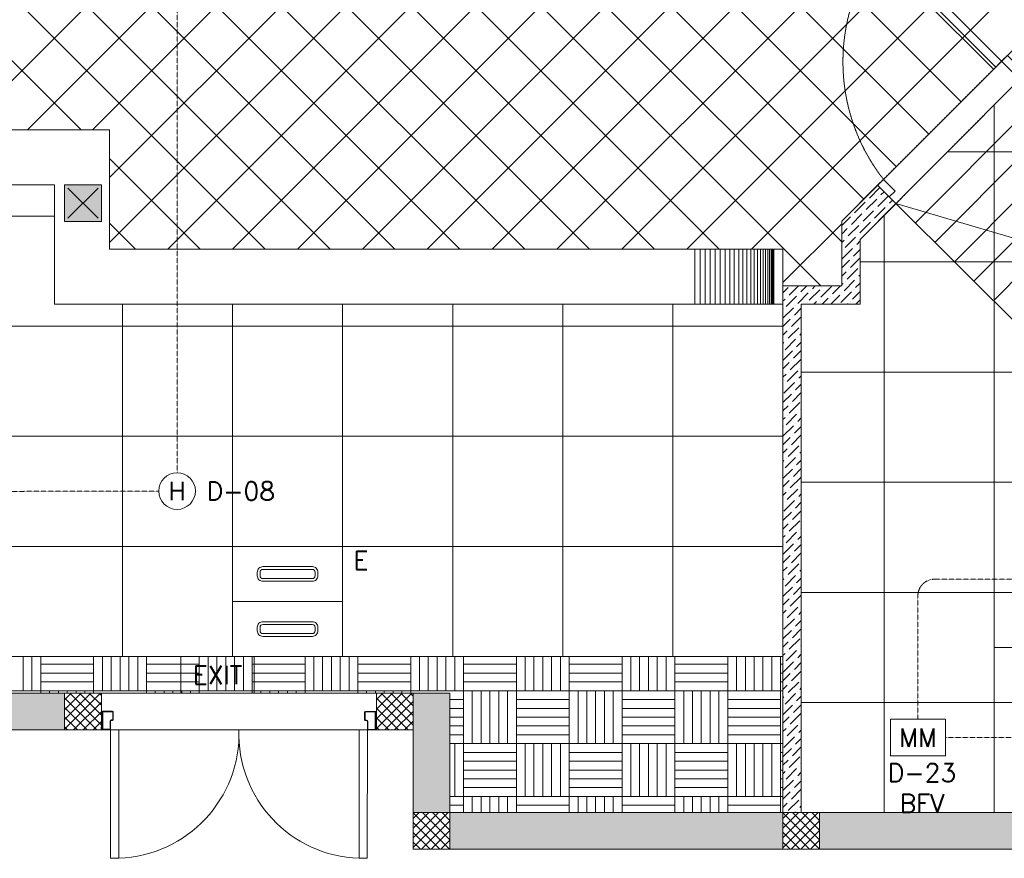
# Model space of a CAD drawing. Header units: millimetres. Extents: x -150 to 17700, y -24664 to 13830.
# Tile 3 of 58: x 5645 to 11011, y -49 to 4520. Entities that reach past the tile are written whole.
import ezdxf
from ezdxf.enums import TextEntityAlignment as Align

# ---------------------------------------------------------------- set-up
doc = ezdxf.new("R2010")
doc.units = ezdxf.units.MM
doc.header["$MEASUREMENT"] = 0
for name, pattern in [('HIDDENX2', [19.05, 12.7, -6.35]), ('RCP XREF$0$( Hidden )', [0.375, 0.25, -0.125]), ('RCP XREF$0$HIDDEN2', [0.1875, 0.125, -0.0625])]:
    doc.linetypes.add(name, pattern=pattern)
doc.layers.get('0').update_dxf_attribs({"lineweight": 5})
for name, color, linetype, lineweight, true_color in [('M-MEP-ELFA-CABLE', 1, 'HIDDENX2', 20, 0xff0000), ('M-MEP-ELFA-DETECTOR', 7, 'Continuous', 20, 0xa50000), ('M-MEP-ELFA-EQUIP', 6, 'Continuous', 20, 0xff00ff), ('M-MEP-ELLG-LIGHT', 5, 'Continuous', 15, 0x0000ff), ('RCP XREF$0$a- flr dim 02', 9, 'Continuous', 0, 0x808080), ('RCP XREF$0$A-100MM', 9, 'Continuous', 0, 0x808080), ('RCP XREF$0$A-CEILING-01', 9, 'Continuous', 0, 0x808080), ('RCP XREF$0$A-CEILING-02', 9, 'Continuous', 0, 0x808080), ('RCP XREF$0$A-CEILING-03', 9, 'Continuous', 0, 0x808080), ('RCP XREF$0$A-CEILING-04', 9, 'Continuous', 0, 0x808080), ('RCP XREF$0$A-DOOR', 9, 'Continuous', 0, 0x808080), ('RCP XREF$0$A-EQUIP', 9, 'Continuous', 0, 0x808080), ('RCP XREF$0$A-LINTEL', 9, 'RCP XREF$0$( Hidden )', 0, 0x808080), ('RCP XREF$0$A-RAMP', 9, 'Continuous', 0, 0x808080), ('RCP XREF$0$A-Wall & Column', 9, 'Continuous', 0, 0x808080), ('RCP XREF$0$door', 9, 'Continuous', 0, 0x808080), ('RCP XREF$0$EQ', 9, 'Continuous', 0, 0x808080), ('RCP XREF$0$ND_26_HATCH', 9, 'Continuous', 0, 0x808080), ('RCP XREF$0$XR-CP-DS$0$A-DOWN LIG', 9, 'Continuous', 0, 0x808080)]:
    doc.layers.add(name, color=color, linetype=linetype, lineweight=lineweight, true_color=true_color)
doc.layers.add('M-MEP-ELFA-TEXT', color=7, linetype='Continuous', lineweight=15)
doc.styles.get("Standard").update_dxf_attribs({"font": 'romans.shx'})

# ---------------------------------------------------------------- blocks, each defined once
blk = doc.blocks.new('HD-CM')
at = {"color": 0}
blk.add_circle((0, 0), 100, dxfattribs=at)
blk.add_attdef('H', text='', height=100, dxfattribs=at).set_placement((0, 0), align=Align.MIDDLE_CENTER)
blk = doc.blocks.new('MM')
at = {"color": 0}
blk.add_lwpolyline([(-150, 200), (150, 200), (150, 0), (-150, 0)], close=True, dxfattribs=at)
blk.add_attdef('MM', text='', height=100, dxfattribs=at).set_placement((0, 100), align=Align.MIDDLE_CENTER)
blk = doc.blocks.new('RCP XREF')
at = {"layer": 'RCP XREF$0$A-Wall & Column', "lineweight": 0, "true_color": 0x808080}
h = blk.add_hatch(color=8, dxfattribs=at)
h.dxf.hatch_style = 1
h.paths.add_polyline_path([(5890, 3420), (6090, 3420), (6090, 3620), (5890, 3620)])
at = {"layer": 'RCP XREF$0$ND_26_HATCH', "lineweight": 0, "true_color": 0x808080, "transparency": 33554687}
h = blk.add_hatch(color=8, dxfattribs=at)
h.dxf.hatch_style = 1
h.paths.add_polyline_path([(15200, 0), (15200, 1970), (15400, 1970), (15400, 2043.5), (15400, 2170), (15202, 2170), (15202, 2518), (15002, 2518), (15002, 200), (14369.9, 200), (14369.9, 199.7), (12979.6, 199.7), (12979.6, 198.7), (12313.4, 198.7), (7990, 200), (7990, 850), (7590, 850), (7590, 650), (7790, 650), (7790, 0)])
h.paths.add_polyline_path([(7790, 650), (7590, 650), (7590, 850), (7790, 850)], flags=17)
h.paths.add_polyline_path([(7990, 0), (7790, 0), (7790, 200), (7990, 200)], flags=17)
h.paths.add_polyline_path([(9805, 0), (10005, 0), (10005, 200), (9805, 200)], flags=17)
h.paths.add_polyline_path([(11820, 0), (12020, 0), (12020, 200), (11820, 200)], flags=17)
h.paths.add_polyline_path([(15000, 0), (15200, 0), (15200, 200), (15000, 200)], flags=17)
h.paths.add_polyline_path([(15200, 1970), (15400, 1970), (15400, 2170), (15200, 2170)], flags=17)
h = blk.add_hatch(color=8, dxfattribs=at)
h.dxf.hatch_style = 1
h.paths.add_polyline_path([(5890, 850), (5566.6, 850), (5566.6, 650), (5566.6, 650), (5890, 650)])
at = {"layer": 'RCP XREF$0$a- flr dim 02', "color": 8, "lineweight": 0, "true_color": 0x808080}
for p, q in [((10321.1, 3618.3), (10125.7, 3423)), ((10421, 3518.4), (10321.1, 3618.3)), ((10225.7, 3323), (10421, 3518.4)), ((10125.7, 3423), (10125.7, 3070)), ((10225.7, 3070), (10225.7, 3323)), ((10125.7, 3070), (9805, 3070)), ((9805, 3070), (9805, 200)), ((10225.7, 2970), (10225.7, 3070)), ((9905, 200), (9905, 2970)), ((9905, 2970), (10225.7, 2970)), ((9805, 200), (9905, 200))]:
    blk.add_line(p, q, dxfattribs=at)
at = {"layer": 'RCP XREF$0$A-100MM', "color": 8, "linetype": 'Continuous', "lineweight": 0, "true_color": 0x808080, "transparency": 33554687}
for p, q in [((10276, 3548.5), (10333.4, 3605.9)), ((10258.8, 3485.3), (10316.2, 3542.7)), ((10322, 3502.5), (10379.4, 3560)), ((10327.7, 3554.2), (10327.7, 3554.2)), ((10339.2, 3565.7), (10356.5, 3583)), ((10195.6, 3468), (10253, 3525.5)), ((10264.5, 3537), (10264.5, 3537)), ((10304.7, 3439.3), (10362.2, 3496.8)), ((10310.5, 3491), (10310.5, 3491)), ((10373.7, 3508.3), (10373.7, 3508.3)), ((10385.2, 3519.8), (10402.4, 3537)), ((10125.7, 3398.2), (10172.6, 3445.1)), ((10178.3, 3404.9), (10235.8, 3462.3)), ((10184.1, 3456.6), (10184.1, 3456.6)), ((10241.5, 3422.1), (10299, 3479.5)), ((10247.3, 3473.8), (10247.3, 3473.8)), ((10125.7, 3352.2), (10155.3, 3381.9)), ((10161.1, 3341.7), (10218.5, 3399.1)), ((10166.8, 3393.4), (10166.8, 3393.4)), ((10224.3, 3358.9), (10281.7, 3416.3)), ((10230, 3410.6), (10230, 3410.6)), ((10293.2, 3427.8), (10293.2, 3427.8)), ((10143.9, 3278.5), (10201.3, 3335.9)), ((10149.6, 3330.2), (10149.6, 3330.2)), ((10212.8, 3347.4), (10212.8, 3347.4)), ((10125.7, 3306.3), (10138.1, 3318.7)), ((10195.6, 3284.2), (10195.6, 3284.2)), ((10207, 3295.7), (10225.7, 3314.3)), ((10126.6, 3215.3), (10184.1, 3272.7)), ((10132.4, 3267), (10132.4, 3267)), ((10172.6, 3169.3), (10225.7, 3222.4)), ((10178.3, 3221), (10178.3, 3221)), ((10189.8, 3232.5), (10225.7, 3268.4)), ((10125.7, 3168.4), (10166.8, 3209.5)), ((10224.3, 3175), (10224.3, 3175)), ((10125.7, 3122.4), (10149.6, 3146.3)), ((10155.3, 3106.1), (10212.8, 3163.6)), ((10161.1, 3157.8), (10161.1, 3157.8)), ((10218.5, 3123.3), (10225.7, 3130.5)), ((9805, 3031.5), (9833.6, 3060.1)), ((9839.4, 3019.9), (9889.4, 3070)), ((9902.6, 3037.2), (9935.4, 3070)), ((9965.7, 3054.4), (9981.4, 3070)), ((10011.7, 3008.4), (10069.2, 3065.9)), ((10017.5, 3060.1), (10017.5, 3060.1)), ((10074.9, 3025.7), (10119.2, 3070)), ((10125.7, 3076.5), (10132.4, 3083.1)), ((10138.1, 3042.9), (10195.6, 3100.4)), ((10143.9, 3094.6), (10143.9, 3094.6)), ((10201.3, 3060.1), (10225.7, 3084.5)), ((10207, 3111.8), (10207, 3111.8)), ((9822.1, 2956.7), (9879.6, 3014.2)), ((9827.9, 3008.4), (9827.9, 3008.4)), ((9885.3, 2974), (9942.8, 3031.4)), ((9891.1, 3025.7), (9891.1, 3025.7)), ((9948.5, 2991.2), (10006, 3048.6)), ((9954.3, 3042.9), (9954.3, 3042.9)), ((10063.4, 3014.2), (10063.4, 3014.2)), ((10065.2, 2970), (10115.1, 3019.9)), ((10120.9, 2979.7), (10178.3, 3037.2)), ((10126.6, 3031.4), (10126.6, 3031.4)), ((10184.1, 2996.9), (10225.7, 3038.6)), ((10189.8, 3048.6), (10189.8, 3048.6)), ((9805, 2985.6), (9816.4, 2996.9)), ((9873.8, 2962.5), (9873.8, 2962.5)), ((9937, 2979.7), (9937, 2979.7)), ((9973.3, 2970), (9988.7, 2985.4)), ((10000.2, 2996.9), (10000.2, 2996.9)), ((10019.2, 2970), (10051.9, 3002.7)), ((10157.1, 2970), (10161.1, 2974)), ((10172.6, 2985.4), (10172.6, 2985.4)), ((10203.1, 2970), (10224.3, 2991.2)), ((9805, 2893.6), (9862.3, 2951)), ((9810.6, 2945.2), (9810.6, 2945.2)), ((9850.8, 2847.6), (9905, 2901.7)), ((9856.6, 2899.3), (9856.6, 2899.3)), ((9868.1, 2910.8), (9905, 2947.7)), ((9805, 2847.7), (9845.1, 2887.8)), ((9902.6, 2853.3), (9902.6, 2853.3)), ((9805, 2801.7), (9827.9, 2824.6)), ((9833.6, 2784.4), (9891.1, 2841.8)), ((9839.4, 2836.1), (9839.4, 2836.1)), ((9896.8, 2801.6), (9905, 2809.8)), ((9805, 2755.8), (9810.6, 2761.4)), ((9816.4, 2721.2), (9873.8, 2778.6)), ((9822.1, 2772.9), (9822.1, 2772.9)), ((9879.6, 2738.4), (9905, 2763.8)), ((9885.3, 2790.1), (9885.3, 2790.1)), ((9805, 2663.8), (9856.6, 2715.4)), ((9862.3, 2675.2), (9905, 2717.9)), ((9868.1, 2726.9), (9868.1, 2726.9)), ((9805, 2617.9), (9839.4, 2652.2)), ((9845.1, 2612), (9902.6, 2669.5)), ((9850.8, 2663.7), (9850.8, 2663.7)), ((9805, 2571.9), (9822.1, 2589)), ((9827.9, 2548.8), (9885.3, 2606.3)), ((9833.6, 2600.5), (9833.6, 2600.5)), ((9891.1, 2566), (9905, 2580)), ((9896.8, 2617.8), (9896.8, 2617.8)), ((9810.6, 2485.6), (9868.1, 2543.1)), ((9816.4, 2537.3), (9816.4, 2537.3)), ((9873.8, 2502.8), (9905, 2534)), ((9879.6, 2554.6), (9879.6, 2554.6)), ((9805, 2434), (9850.8, 2479.9)), ((9856.6, 2439.7), (9905, 2488.1)), ((9862.3, 2491.4), (9862.3, 2491.4)), ((9805, 2388.1), (9833.6, 2416.7)), ((9839.4, 2376.5), (9896.8, 2433.9)), ((9845.1, 2428.2), (9845.1, 2428.2)), ((9822.1, 2313.3), (9879.6, 2370.7)), ((9827.9, 2365), (9827.9, 2365)), ((9891.1, 2382.2), (9891.1, 2382.2)), ((9902.6, 2393.7), (9905, 2396.1)), ((9805, 2342.1), (9816.4, 2353.5)), ((9873.8, 2319), (9873.8, 2319)), ((9885.3, 2330.5), (9905, 2350.2)), ((9805, 2250.2), (9862.3, 2307.5)), ((9810.6, 2301.8), (9810.6, 2301.8)), ((9850.8, 2204.1), (9905, 2258.3)), ((9856.6, 2255.8), (9856.6, 2255.8)), ((9868.1, 2267.3), (9905, 2304.2)), ((9805, 2204.2), (9845.1, 2244.3)), ((9902.6, 2209.8), (9902.6, 2209.8)), ((9805, 2158.3), (9827.9, 2181.1)), ((9833.6, 2140.9), (9891.1, 2198.4)), ((9839.4, 2192.6), (9839.4, 2192.6)), ((9885.3, 2146.6), (9885.3, 2146.6)), ((9896.8, 2158.1), (9905, 2166.3)), ((9805, 2112.3), (9810.6, 2117.9)), ((9816.4, 2077.7), (9873.8, 2135.2)), ((9822.1, 2129.4), (9822.1, 2129.4)), ((9879.6, 2094.9), (9905, 2120.4)), ((9805, 2020.4), (9856.6, 2072)), ((9862.3, 2031.7), (9905, 2074.4)), ((9868.1, 2083.4), (9868.1, 2083.4)), ((9805, 1974.4), (9839.4, 2008.8)), ((9845.1, 1968.5), (9902.6, 2026)), ((9850.8, 2020.2), (9850.8, 2020.2)), ((9805, 1928.4), (9822.1, 1945.6)), ((9827.9, 1905.3), (9885.3, 1962.8)), ((9833.6, 1957.1), (9833.6, 1957.1)), ((9891.1, 1922.6), (9905, 1936.5)), ((9896.8, 1974.3), (9896.8, 1974.3)), ((9810.6, 1842.1), (9868.1, 1899.6)), ((9816.4, 1893.9), (9816.4, 1893.9)), ((9873.8, 1859.4), (9905, 1890.6)), ((9879.6, 1911.1), (9879.6, 1911.1)), ((9805, 1790.6), (9850.8, 1836.4)), ((9856.6, 1796.2), (9905, 1844.6)), ((9862.3, 1847.9), (9862.3, 1847.9)), ((9805, 1744.6), (9833.6, 1773.2)), ((9839.4, 1733), (9896.8, 1790.4)), ((9845.1, 1784.7), (9845.1, 1784.7)), ((9822.1, 1669.8), (9879.6, 1727.2)), ((9827.9, 1721.5), (9827.9, 1721.5)), ((9891.1, 1738.7), (9891.1, 1738.7)), ((9902.6, 1750.2), (9905, 1752.7)), ((9805, 1698.6), (9816.4, 1710)), ((9805, 1606.7), (9862.3, 1664)), ((9873.8, 1675.5), (9873.8, 1675.5)), ((9885.3, 1687), (9905, 1706.7)), ((9810.6, 1658.3), (9810.6, 1658.3)), ((9850.8, 1560.6), (9905, 1614.8)), ((9856.6, 1612.3), (9856.6, 1612.3)), ((9868.1, 1623.8), (9905, 1660.7)), ((9805, 1560.7), (9845.1, 1600.8)), ((9902.6, 1566.4), (9902.6, 1566.4)), ((9805, 1514.8), (9827.9, 1537.6)), ((9833.6, 1497.4), (9891.1, 1554.9)), ((9839.4, 1549.1), (9839.4, 1549.1)), ((9885.3, 1503.2), (9885.3, 1503.2)), ((9896.8, 1514.7), (9905, 1522.9)), ((9805, 1468.8), (9810.6, 1474.4)), ((9816.4, 1434.2), (9873.8, 1491.7)), ((9822.1, 1485.9), (9822.1, 1485.9)), ((9879.6, 1451.5), (9905, 1476.9)), ((9805, 1376.9), (9856.6, 1428.5)), ((9862.3, 1388.3), (9905, 1430.9)), ((9868.1, 1440), (9868.1, 1440)), ((9805, 1330.9), (9839.4, 1365.3)), ((9845.1, 1325.1), (9902.6, 1382.5)), ((9850.8, 1376.8), (9850.8, 1376.8)), ((9805, 1285), (9822.1, 1302.1)), ((9827.9, 1261.9), (9885.3, 1319.3)), ((9833.6, 1313.6), (9833.6, 1313.6)), ((9891.1, 1279.1), (9905, 1293.1)), ((9896.8, 1330.8), (9896.8, 1330.8)), ((9810.6, 1198.7), (9868.1, 1256.1)), ((9816.4, 1250.4), (9816.4, 1250.4)), ((9873.8, 1215.9), (9905, 1247.1)), ((9879.6, 1267.6), (9879.6, 1267.6)), ((9805, 1147.1), (9850.8, 1192.9)), ((9856.6, 1152.7), (9905, 1201.1)), ((9862.3, 1204.4), (9862.3, 1204.4)), ((9805, 1101.1), (9833.6, 1129.7)), ((9839.4, 1089.5), (9896.8, 1147)), ((9845.1, 1141.2), (9845.1, 1141.2)), ((9822.1, 1026.3), (9879.6, 1083.8)), ((9827.9, 1078), (9827.9, 1078)), ((9891.1, 1095.3), (9891.1, 1095.3)), ((9902.6, 1106.8), (9905, 1109.2)), ((9805, 1055.2), (9816.4, 1066.5)), ((9805, 963.2), (9862.3, 1020.6)), ((9873.8, 1032.1), (9873.8, 1032.1)), ((9885.3, 1043.6), (9905, 1063.2)), ((9810.6, 1014.8), (9810.6, 1014.8)), ((9850.8, 917.2), (9905, 971.3)), ((9856.6, 968.9), (9856.6, 968.9)), ((9868.1, 980.4), (9905, 1017.3)), ((9805, 917.3), (9845.1, 957.4)), ((9902.6, 922.9), (9902.6, 922.9)), ((9805, 871.3), (9827.9, 894.2)), ((9833.6, 854), (9891.1, 911.4)), ((9839.4, 905.7), (9839.4, 905.7)), ((9885.3, 859.7), (9885.3, 859.7)), ((9896.8, 871.2), (9905, 879.4)), ((9805, 825.4), (9810.6, 831)), ((9816.4, 790.8), (9873.8, 848.2)), ((9822.1, 842.5), (9822.1, 842.5)), ((9879.6, 808), (9905, 833.4)), ((9805, 733.4), (9856.6, 785)), ((9862.3, 744.8), (9905, 787.5)), ((9868.1, 796.5), (9868.1, 796.5)), ((9805, 687.5), (9839.4, 721.8)), ((9845.1, 681.6), (9902.6, 739.1)), ((9850.8, 733.3), (9850.8, 733.3)), ((9805, 641.5), (9822.1, 658.6)), ((9827.9, 618.4), (9885.3, 675.9)), ((9833.6, 670.1), (9833.6, 670.1)), ((9891.1, 635.6), (9905, 649.6)), ((9896.8, 687.4), (9896.8, 687.4)), ((9810.6, 555.2), (9868.1, 612.7)), ((9816.4, 606.9), (9816.4, 606.9)), ((9873.8, 572.4), (9905, 603.6)), ((9879.6, 624.2), (9879.6, 624.2)), ((9805, 503.6), (9850.8, 549.5)), ((9856.6, 509.2), (9905, 557.7)), ((9862.3, 561), (9862.3, 561)), ((9805, 457.7), (9833.6, 486.3)), ((9839.4, 446.1), (9896.8, 503.5)), ((9845.1, 497.8), (9845.1, 497.8)), ((9822.1, 382.9), (9879.6, 440.3)), ((9827.9, 434.6), (9827.9, 434.6)), ((9891.1, 451.8), (9891.1, 451.8)), ((9902.6, 463.3), (9905, 465.7)), ((9805, 411.7), (9816.4, 423.1)), ((9805, 319.8), (9862.3, 377.1)), ((9873.8, 388.6), (9873.8, 388.6)), ((9885.3, 400.1), (9905, 419.8)), ((9810.6, 371.4), (9810.6, 371.4)), ((9850.8, 273.7), (9905, 327.9)), ((9856.6, 325.4), (9856.6, 325.4)), ((9868.1, 336.9), (9905, 373.8)), ((9805, 273.8), (9845.1, 313.9)), ((9902.6, 279.4), (9902.6, 279.4)), ((9805, 227.9), (9827.9, 250.7)), ((9833.6, 210.5), (9891.1, 267.9)), ((9839.4, 262.2), (9839.4, 262.2)), ((9885.3, 216.2), (9885.3, 216.2)), ((9896.8, 227.7), (9905, 235.9)), ((9869.1, 200), (9873.8, 204.8))]:
    blk.add_line(p, q, dxfattribs=at)
at = {"layer": 'RCP XREF$0$A-CEILING-01', "color": 8, "linetype": 'Continuous', "lineweight": 0, "true_color": 0x808080}
for p, q in [((10245.6, 3542.9), (408.6, 13380)), ((10776, 4073.3), (1469.2, 13380)), ((5334.2, 3920), (14794.2, 13380)), ((5687.8, 3920), (15147.8, 13380)), ((10125.7, 3309.3), (200, 13235)), ((10011.5, 3070), (200, 12881.5)), ((9457.9, 3270), (200, 12527.9)), ((6041.3, 3920), (14450, 12328.7)), ((9104.4, 3270), (200, 12174.4)), ((6135, 3660.1), (14450, 11975.1)), ((8397.3, 3270), (200, 11467.3)), ((6452, 3270), (14450, 11268)), ((8043.7, 3270), (200, 11113.7)), ((7690.2, 3270), (200, 10760.2)), ((7159.1, 3270), (14450, 10560.9)), ((7336.6, 3270), (200, 10406.6)), ((7512.6, 3270), (14450, 10207.4)), ((6983, 3270), (200, 10053)), ((7866.2, 3270), (14450, 9853.8)), ((5979.5, 3920), (200, 9699.5)), ((8219.7, 3270), (14450, 9500.3)), ((10952.7, 4250), (6072.8, 9130)), ((6135, 3306.6), (11958.4, 9130)), ((8573.3, 3270), (14450, 9146.7)), ((8926.9, 3270), (14450, 8793.1)), ((10599.2, 3896.5), (6090, 8405.7)), ((6805.5, 3270), (11820, 8284.5)), ((10422.4, 3719.7), (5923.7, 8218.4)), ((8750.8, 3270), (6090, 5930.8)), ((9280.4, 3270), (10895.9, 4885.5)), ((9634, 3270), (11072.7, 4708.7)), ((6629.5, 3270), (6135, 3764.5)), ((6275.9, 3270), (6135, 3410.9)), ((9805, 3087.5), (10125.7, 3408.2))]:
    blk.add_line(p, q, dxfattribs=at)
at = {"layer": 'RCP XREF$0$A-CEILING-01', "color": 8, "lineweight": 0, "true_color": 0x808080}
for p, q in [((10125.7, 3423), (11240.4, 4537.7)), ((10225.7, 3323), (11338.8, 4439.4)), ((3945, 3920), (6135, 3920)), ((6135, 3920), (6135, 3270)), ((4245, 3620), (5835, 3620)), ((5835, 3620), (5835, 2970)), ((10125.7, 3070), (10125.7, 3423)), ((10225.7, 2970), (10225.7, 3323)), ((6135, 3270), (9805, 3270)), ((9805, 3270), (9805, 3070)), ((9805, 3070), (10125.7, 3070)), ((5835, 2970), (9805, 2970)), ((9805, 2970), (9805, 1050)), ((9905, 200), (9905, 2970)), ((9905, 2970), (10225.7, 2970)), ((9805, 1050), (200, 1050)), ((9805, 1050), (200, 1050)), ((9805, 200), (9805, 1050)), ((3990, 850), (7990, 850)), ((7990, 850), (7990, 200)), ((7990, 200), (9805, 200)), ((12157, 198), (9905, 200))]:
    blk.add_line(p, q, dxfattribs=at)
at = {"layer": 'RCP XREF$0$A-CEILING-02', "color": 8, "linetype": 'Continuous', "lineweight": 0, "true_color": 0x808080}
for p, q in [((4245, 3450), (5835, 3450)), ((6205, 1050), (6205, 2970)), ((6805, 1050), (6805, 2970)), ((7405, 1050), (7405, 2970)), ((8005, 1050), (8005, 2970)), ((8605, 1050), (8605, 2970)), ((9205, 1050), (9205, 2970)), ((200, 2850), (9805, 2850)), ((200, 2250), (9805, 2250)), ((200, 1650), (9805, 1650))]:
    blk.add_line(p, q, dxfattribs=at)
at = {"layer": 'RCP XREF$0$A-CEILING-03', "color": 8, "linetype": 'Continuous', "lineweight": 0, "true_color": 0x808080}
for p, q in [((5664, 864), (5664, 1050)), ((5712, 864), (5712, 1050)), ((5760, 864), (5760, 1050)), ((6048, 864), (6048, 1050)), ((6096, 864), (6096, 1050)), ((6144, 864), (6144, 1050)), ((6192, 864), (6192, 1050)), ((6240, 864), (6240, 1050)), ((6288, 864), (6288, 1050)), ((6336, 864), (6336, 1050)), ((6624, 864), (6624, 1050)), ((6672, 864), (6672, 1050)), ((6720, 864), (6720, 1050)), ((6768, 864), (6768, 1050)), ((6816, 864), (6816, 1050)), ((6864, 864), (6864, 1050)), ((6912, 864), (6912, 1050)), ((7200, 864), (7200, 1050)), ((7248, 864), (7248, 1050)), ((7296, 864), (7296, 1050)), ((7344, 864), (7344, 1050)), ((7392, 864), (7392, 1050)), ((7440, 864), (7440, 1050)), ((7488, 864), (7488, 1050)), ((7776, 864), (7776, 1050)), ((7824, 864), (7824, 1050)), ((7872, 864), (7872, 1050)), ((7920, 864), (7920, 1050)), ((7968, 864), (7968, 1050)), ((8016, 864), (8016, 1050)), ((8064, 864), (8064, 1050)), ((8352, 864), (8352, 1050)), ((8400, 864), (8400, 1050)), ((8448, 864), (8448, 1050)), ((8496, 864), (8496, 1050)), ((8544, 864), (8544, 1050)), ((8592, 864), (8592, 1050)), ((8640, 864), (8640, 1050)), ((8928, 864), (8928, 1050)), ((8976, 864), (8976, 1050)), ((9024, 864), (9024, 1050)), ((9072, 864), (9072, 1050)), ((9120, 864), (9120, 1050)), ((9168, 864), (9168, 1050)), ((9216, 864), (9216, 1050)), ((9504, 864), (9504, 1050)), ((9552, 864), (9552, 1050)), ((9600, 864), (9600, 1050)), ((9648, 864), (9648, 1050)), ((9696, 864), (9696, 1050)), ((9744, 864), (9744, 1050)), ((9792, 864), (9792, 1050)), ((5760, 1008), (6048, 1008)), ((6336, 1008), (6624, 1008)), ((6912, 1008), (7200, 1008)), ((7488, 1008), (7776, 1008)), ((8064, 1008), (8352, 1008)), ((8640, 1008), (8928, 1008)), ((9216, 1008), (9504, 1008)), ((9792, 1008), (9805, 1008)), ((5760, 960), (6048, 960)), ((6336, 960), (6624, 960)), ((6912, 960), (7200, 960)), ((7488, 960), (7776, 960)), ((8064, 960), (8352, 960)), ((8640, 960), (8928, 960)), ((9216, 960), (9504, 960)), ((9792, 960), (9805, 960)), ((5472, 864), (5760, 864)), ((5760, 912), (6048, 912)), ((5760, 850), (5760, 864)), ((5760, 864), (6048, 864)), ((5808, 850), (5808, 864)), ((5856, 850), (5856, 864)), ((5904, 850), (5904, 864)), ((5952, 850), (5952, 864)), ((6000, 850), (6000, 864)), ((6048, 850), (6048, 864)), ((6048, 864), (6336, 864)), ((6336, 912), (6624, 912)), ((6336, 850), (6336, 864)), ((6336, 864), (6624, 864)), ((6384, 850), (6384, 864)), ((6432, 850), (6432, 864)), ((6480, 850), (6480, 864)), ((6528, 850), (6528, 864)), ((6576, 850), (6576, 864)), ((6624, 850), (6624, 864)), ((6624, 864), (6912, 864)), ((6912, 912), (7200, 912)), ((6912, 850), (6912, 864)), ((6912, 864), (7200, 864)), ((6960, 850), (6960, 864)), ((7008, 850), (7008, 864)), ((7056, 850), (7056, 864)), ((7104, 850), (7104, 864)), ((7152, 850), (7152, 864)), ((7200, 850), (7200, 864)), ((7200, 864), (7488, 864)), ((7488, 912), (7776, 912)), ((7488, 850), (7488, 864)), ((7488, 864), (7776, 864)), ((7536, 850), (7536, 864)), ((7584, 850), (7584, 864)), ((7632, 850), (7632, 864)), ((7680, 850), (7680, 864)), ((7728, 850), (7728, 864)), ((7776, 850), (7776, 864)), ((7776, 864), (8064, 864)), ((8064, 912), (8352, 912)), ((8064, 576), (8064, 864)), ((8064, 864), (8352, 864)), ((8112, 576), (8112, 864)), ((8160, 576), (8160, 864)), ((8208, 576), (8208, 864)), ((8256, 576), (8256, 864)), ((8304, 576), (8304, 864)), ((8352, 576), (8352, 864)), ((8352, 864), (8640, 864)), ((8640, 912), (8928, 912)), ((8640, 576), (8640, 864)), ((8640, 864), (8928, 864)), ((8688, 576), (8688, 864)), ((8736, 576), (8736, 864)), ((8784, 576), (8784, 864)), ((8832, 576), (8832, 864)), ((8880, 576), (8880, 864)), ((8928, 576), (8928, 864)), ((8928, 864), (9216, 864)), ((9216, 912), (9504, 912)), ((9216, 576), (9216, 864)), ((9216, 864), (9504, 864)), ((9264, 576), (9264, 864)), ((9312, 576), (9312, 864)), ((9360, 576), (9360, 864)), ((9408, 576), (9408, 864)), ((9456, 576), (9456, 864)), ((9504, 576), (9504, 864)), ((9504, 864), (9792, 864)), ((9792, 912), (9805, 912)), ((9792, 576), (9792, 864)), ((9792, 864), (9805, 864)), ((7990, 816), (8064, 816)), ((8352, 816), (8640, 816)), ((8928, 816), (9216, 816)), ((9504, 816), (9792, 816)), ((7990, 768), (8064, 768)), ((8352, 768), (8640, 768)), ((8928, 768), (9216, 768)), ((9504, 768), (9792, 768)), ((7990, 720), (8064, 720)), ((8352, 720), (8640, 720)), ((8928, 720), (9216, 720)), ((9504, 720), (9792, 720)), ((7990, 672), (8064, 672)), ((8352, 672), (8640, 672)), ((8928, 672), (9216, 672)), ((9504, 672), (9792, 672)), ((7990, 624), (8064, 624)), ((8352, 624), (8640, 624)), ((8928, 624), (9216, 624)), ((9504, 624), (9792, 624)), ((7990, 576), (8064, 576)), ((8016, 288), (8016, 576)), ((8064, 288), (8064, 576)), ((8064, 576), (8352, 576)), ((8352, 288), (8352, 576)), ((8352, 576), (8640, 576)), ((8400, 288), (8400, 576)), ((8448, 288), (8448, 576)), ((8496, 288), (8496, 576)), ((8544, 288), (8544, 576)), ((8592, 288), (8592, 576)), ((8640, 288), (8640, 576)), ((8640, 576), (8928, 576)), ((8928, 288), (8928, 576)), ((8928, 576), (9216, 576)), ((8976, 288), (8976, 576)), ((9024, 288), (9024, 576)), ((9072, 288), (9072, 576)), ((9120, 288), (9120, 576)), ((9168, 288), (9168, 576)), ((9216, 288), (9216, 576)), ((9216, 576), (9504, 576)), ((9504, 288), (9504, 576)), ((9504, 576), (9792, 576)), ((9552, 288), (9552, 576)), ((9600, 288), (9600, 576)), ((9648, 288), (9648, 576)), ((9696, 288), (9696, 576)), ((9744, 288), (9744, 576)), ((9792, 288), (9792, 576)), ((9792, 576), (9805, 576)), ((8064, 528), (8352, 528)), ((8640, 528), (8928, 528)), ((9216, 528), (9504, 528)), ((9792, 528), (9805, 528)), ((8064, 480), (8352, 480)), ((8064, 432), (8352, 432)), ((8640, 480), (8928, 480)), ((8640, 432), (8928, 432)), ((9216, 480), (9504, 480)), ((9216, 432), (9504, 432)), ((9792, 480), (9805, 480)), ((9792, 432), (9805, 432)), ((8064, 384), (8352, 384)), ((8640, 384), (8928, 384)), ((9216, 384), (9504, 384)), ((9792, 384), (9805, 384)), ((8064, 336), (8352, 336)), ((8640, 336), (8928, 336)), ((9216, 336), (9504, 336)), ((9792, 336), (9805, 336)), ((7990, 288), (8064, 288)), ((8064, 200), (8064, 288)), ((8064, 288), (8352, 288)), ((8112, 200), (8112, 288)), ((8160, 200), (8160, 288)), ((8208, 200), (8208, 288)), ((8256, 200), (8256, 288)), ((8304, 200), (8304, 288)), ((8352, 200), (8352, 288)), ((8352, 288), (8640, 288)), ((8640, 200), (8640, 288)), ((8640, 288), (8928, 288)), ((8688, 200), (8688, 288)), ((8736, 200), (8736, 288)), ((8784, 200), (8784, 288)), ((8832, 200), (8832, 288)), ((8880, 200), (8880, 288)), ((8928, 200), (8928, 288)), ((8928, 288), (9216, 288)), ((9216, 200), (9216, 288)), ((9216, 288), (9504, 288)), ((9264, 200), (9264, 288)), ((9312, 200), (9312, 288)), ((9360, 200), (9360, 288)), ((9408, 200), (9408, 288)), ((9456, 200), (9456, 288)), ((9504, 200), (9504, 288)), ((9504, 288), (9792, 288)), ((9792, 200), (9792, 288)), ((9792, 288), (9805, 288)), ((7990, 240), (8064, 240)), ((8352, 240), (8640, 240)), ((8928, 240), (9216, 240)), ((9504, 240), (9792, 240))]:
    blk.add_line(p, q, dxfattribs=at)
at = {"layer": 'RCP XREF$0$A-CEILING-04', "color": 8, "linetype": 'Continuous', "lineweight": 0, "true_color": 0x808080}
for p, q in [((10957, 199.1), (10957, 4056.5)), ((10701.3, 3800), (11802, 3800)), ((10357, 199.6), (10357, 3454.7)), ((10225.7, 3200), (17230.8, 3200)), ((9905, 2600), (17229.6, 2600)), ((9905, 2000), (12157, 2000)), ((9905, 1400), (12157, 1400)), ((9905, 800), (12157, 800)), ((9905, 200), (12157, 200))]:
    blk.add_line(p, q, dxfattribs=at)
at = {"layer": 'RCP XREF$0$A-DOOR', "color": 8, "lineweight": 0, "true_color": 0x808080}
for p, q in [((6090, 751.7), (6090, 736.7)), ((6151, 751.7), (6099, 751.7)), ((6095, 736.7), (6090, 736.7)), ((6094.9, 655.5), (6095, 747.7)), ((6097.5, 747.7), (6097.4, 655.5)), ((6099, 749.2), (6151, 749.2)), ((6137.4, 655.4), (6137.4, 698.4)), ((6139.9, 698.4), (6139.9, 655.4)), ((6150.9, 702.4), (6143.9, 702.4)), ((6144, 704.9), (6151, 704.9)), ((6152.5, 706.4), (6152.5, 747.7)), ((6155, 747.7), (6155, 706.4)), ((7525, 746.8), (7525, 705.5)), ((7527.5, 705.5), (7527.5, 746.8)), ((7535.9, 704), (7528.9, 704)), ((7528.9, 701.5), (7535.9, 701.5)), ((7529, 750.8), (7581, 750.8)), ((7581, 748.3), (7529, 748.3)), ((7582.5, 746.8), (7582.4, 654.5)), ((7584.9, 654.5), (7585, 746.8)), ((7585, 735.8), (7590, 735.8)), ((7590, 750.8), (7590, 735.8)), ((6094.9, 666.5), (6089.9, 666.5)), ((6089.9, 651.5), (6089.9, 666.5)), ((6094.9, 666.5), (6097.4, 666.5)), ((6094.9, 655.5), (6094.9, 666.5)), ((6098.9, 654), (6135.9, 653.9)), ((6135.9, 651.4), (6098.9, 651.5)), ((6139.9, 651.4), (6139.5, -48.2)), ((6184.9, 651.4), (6139.9, 651.4)), ((6184.5, -48.2), (6184.9, 651.4)), ((7494.5, -49.1), (7494.9, 650.6)), ((7539.9, 650.5), (7494.9, 650.6)), ((7539.9, 650.5), (7539.5, -49.1)), ((7539.9, 697.5), (7539.9, 654.5)), ((7542.4, 654.5), (7542.4, 697.5)), ((7580.9, 653), (7543.9, 653)), ((7543.9, 650.5), (7580.9, 650.5)), ((7584.9, 665.5), (7582.4, 665.5)), ((7584.9, 665.5), (7589.9, 665.5)), ((7584.9, 654.5), (7584.9, 665.5)), ((7589.9, 650.5), (7589.9, 665.5)), ((6184.5, -48.2), (6139.5, -48.2)), ((7494.5, -49.1), (7539.5, -49.1))]:
    blk.add_line(p, q, dxfattribs=at)
for centre, radius, start, end in [((6094.5, 767), 15.9, 253.5613, 286.3654), ((6099, 747.7), 4, 89.9633, 179.9633), ((6151, 747.7), 4, 359.9633, 89.9633), ((6099, 747.7), 1.5, 89.9633, 179.9633), ((6143.9, 698.4), 6.5, 89.9633, 179.9633), ((6143.9, 698.4), 4, 89.9633, 179.9633), ((6151, 706.4), 4, 269.9633, 359.9633), ((6151, 747.7), 1.5, 359.9633, 89.9633), ((6151, 706.4), 1.5, 269.9633, 359.9633), ((7529, 746.8), 4, 89.9633, 179.9633), ((7528.9, 705.5), 4, 179.9633, 269.9633), ((7529, 746.8), 1.5, 89.9633, 179.9633), ((7528.9, 705.5), 1.5, 179.9633, 269.9633), ((7535.9, 697.5), 6.5, 359.9633, 89.9633), ((7535.9, 697.5), 4, 359.9633, 89.9633), ((7585.5, 766), 15.9, 253.5613, 286.3654), ((7581, 746.8), 4, 359.9633, 89.9633), ((7581, 746.8), 1.5, 359.9633, 89.9633), ((6094.4, 636.2), 15.9, 73.5612, 106.3655), ((6098.9, 655.5), 4, 179.9633, 269.9225), ((6098.9, 655.5), 4, 179.9633, 269.9225), ((6098.9, 655.5), 1.5, 179.9633, 269.9633), ((6135.9, 655.4), 1.5, 269.9633, 359.9633), ((6135.9, 655.4), 4, 269.9633, 359.9633), ((6162.4, 629.3), 677.9, 271.8655, 1.8349), ((7517.4, 628.4), 677.9, 178.0918, 268.0612), ((7543.9, 654.5), 4, 179.9633, 269.9633), ((7543.9, 654.5), 1.5, 179.9633, 269.9633), ((7580.9, 654.5), 1.5, 269.9633, 359.9633), ((7580.9, 654.5), 4, 270.0042, 359.9633), ((7580.9, 654.5), 4, 270.0042, 359.9633), ((7585.4, 635.2), 15.9, 73.5612, 106.3655)]:
    blk.add_arc(centre, radius, start, end, dxfattribs=at)
at = {"layer": 'RCP XREF$0$A-EQUIP', "color": 8, "lineweight": 0, "true_color": 0x808080}
for p, q in [((6072, 3602), (5908, 3438)), ((5908, 3602), (6072, 3438))]:
    blk.add_line(p, q, dxfattribs=at)
at = {"layer": 'RCP XREF$0$A-LINTEL', "color": 8, "lineweight": 0, "ltscale": 8, "true_color": 0x808080}
for p, q in [((10321.1, 3618.3), (11028.3, 4325.6)), ((10421, 3518.4), (11126.5, 4227.2)), ((6090, 850), (7590, 850)), ((6090, 650), (7590, 650))]:
    blk.add_line(p, q, dxfattribs=at)
at = {"layer": 'RCP XREF$0$A-RAMP', "color": 8, "lineweight": 0, "true_color": 0x808080}
for p, q in [((10527.2, 3412.5), (11444.5, 4334)), ((10633.4, 3306.7), (11550.6, 4228.2)), ((10739.6, 3200.8), (11656.9, 4122.3)), ((10845.9, 3094.9), (11763.1, 4016.4)), ((10952.1, 2989), (11802, 3842.8)), ((10420.9, 3518.6), (11270.9, 2671.3)), ((10421, 3518.4), (11729.5, 3132))]:
    blk.add_line(p, q, dxfattribs=at)
at = {"layer": 'RCP XREF$0$A-Wall & Column', "color": 8, "lineweight": 0, "true_color": 0x808080}
for p, q in [((6090, 3620), (5890, 3620)), ((5890, 3620), (5890, 3420)), ((6090, 3620), (5890, 3620)), ((5890, 3620), (5890, 3420)), ((6090, 3420), (6090, 3620)), ((6090, 3420), (6090, 3620)), ((5890, 3420), (6090, 3420)), ((5890, 3420), (6090, 3420)), ((10125.7, 3423), (10125.7, 3070)), ((10225.7, 3323), (10225.7, 2970)), ((9805, 3070), (9805, 200)), ((9805, 3070), (10125.7, 3070)), ((9905, 2970), (9905, 200)), ((9905, 2970), (10225.7, 2970)), ((5566.6, 850), (6090, 850)), ((6090, 850), (5890, 850)), ((5890, 850), (5890, 650)), ((6090, 650), (6090, 850)), ((7590, 850), (7590, 650)), ((7990, 850), (7590, 850)), ((7590, 850), (7790, 850)), ((7590, 650), (7590, 850)), ((7590, 850), (7790, 850)), ((7790, 850), (7790, 650)), ((7990, 850), (7990, 200)), ((7590, 800), (7590, 650)), ((5566.6, 650), (6090, 650)), ((5890, 650), (6090, 650)), ((7790, 650), (7590, 650)), ((7790, 650), (7590, 650)), ((7590, 650), (7790, 650)), ((7590, 650), (7790, 650)), ((7790, 650), (7790, 0)), ((7790, 650), (7790, 0)), ((7790, 0), (7790, 200)), ((7790, 200), (7990, 200)), ((15000, 200), (7990, 200)), ((7990, 200), (7990, 0)), ((10005, 200), (9805, 200)), ((9805, 200), (9805, 0)), ((10005, 0), (10005, 200)), ((15200, 0), (7790, 0)), ((7990, 0), (7790, 0)), ((9805, 0), (10005, 0))]:
    blk.add_line(p, q, dxfattribs=at)
at = {"layer": 'RCP XREF$0$door', "color": 8, "lineweight": 0, "true_color": 0x808080}
for points in [[(10360, 4930.2), (10328.2, 4898.3), (10964.7, 4262), (10996.5, 4293.8)], [(10996.5, 4293.8), (11028.3, 4325.6), (11091.9, 4262), (11060.1, 4230.2)], [(10321.1, 3618.4), (10352.9, 3650.2), (10416.6, 3586.6), (10384.8, 3554.7)]]:
    blk.add_lwpolyline(points, close=True, dxfattribs=at)
at = {"layer": 'RCP XREF$0$EQ', "color": 8, "linetype": 'RCP XREF$0$HIDDEN2', "lineweight": 0, "ltscale": 7, "true_color": 0x808080}
blk.add_arc((11170.9, 4290.7), 1038.9, 144.2076, 218.0632, dxfattribs=at)
at = {"layer": 'RCP XREF$0$ND_26_HATCH', "color": 8, "linetype": 'Continuous', "lineweight": 0, "true_color": 0x808080}
for p, q in [((5890, 813.6), (5926.4, 850)), ((5890, 760.6), (5979.4, 850)), ((5890, 707.5), (6032.5, 850)), ((5890, 654.5), (6085.5, 850)), ((6065.4, 650), (5890, 825.4)), ((6089.9, 678.5), (5918.4, 850)), ((6090, 731.5), (5971.5, 850)), ((6090, 784.5), (6024.5, 850)), ((6090, 837.5), (6077.5, 850)), ((7590, 816.5), (7623.5, 850)), ((7590, 763.5), (7676.5, 850)), ((7590, 710.5), (7729.5, 850)), ((7590, 657.4), (7782.6, 850)), ((7762.5, 650), (7590, 822.5)), ((7790, 675.5), (7615.5, 850)), ((7790, 728.5), (7668.5, 850)), ((7790, 781.6), (7721.6, 850)), ((7790, 834.6), (7774.6, 850)), ((6012.4, 650), (5890, 772.4)), ((5938.5, 650), (6090, 801.5)), ((7709.4, 650), (7590, 769.4)), ((7635.6, 650), (7790, 804.4)), ((7688.6, 650), (7790, 751.4)), ((5959.3, 650), (5890, 719.3)), ((5991.6, 650), (6090, 748.4)), ((7656.4, 650), (7590, 716.4)), ((7741.7, 650), (7790, 698.3)), ((5906.3, 650), (5890, 666.3)), ((6044.6, 650), (6089.9, 695.3)), ((7603.4, 650), (7590, 663.4)), ((7790, 168), (7822, 200)), ((7790, 115), (7875, 200)), ((7790, 61.9), (7928.1, 200)), ((7790, 8.9), (7981.1, 200)), ((7988.2, 0), (7790, 198.2)), ((7990, 51.2), (7841.2, 200)), ((7990, 104.3), (7894.3, 200)), ((7990, 157.3), (7947.3, 200)), ((9805, 167.7), (9837.3, 200)), ((9805, 114.7), (9890.3, 200)), ((9805, 61.7), (9943.3, 200)), ((9805, 8.6), (9996.4, 200)), ((10003.4, 0), (9805, 198.4)), ((10005, 51.5), (9856.5, 200)), ((10005, 104.5), (9909.5, 200)), ((10005, 157.5), (9962.5, 200)), ((7935.2, 0), (7790, 145.2)), ((7834.1, 0), (7990, 155.9)), ((9950.4, 0), (9805, 145.4)), ((9849.4, 0), (10005, 155.6)), ((7882.1, 0), (7790, 92.1)), ((7887.2, 0), (7990, 102.8)), ((9897.4, 0), (9805, 92.4)), ((9902.4, 0), (10005, 102.6)), ((7829.1, 0), (7790, 39.1)), ((7940.2, 0), (7990, 49.8)), ((9844.3, 0), (9805, 39.3)), ((9955.5, 0), (10005, 49.5))]:
    blk.add_line(p, q, dxfattribs=at)
at = {"layer": 'RCP XREF$0$XR-CP-DS$0$A-DOWN LIG', "color": 8, "lineweight": 0, "true_color": 0x808080}
for p, q in [((6135, 3920), (3945, 3920)), ((6135, 3270), (6135, 3920)), ((4245, 3620), (5835, 3620)), ((5835, 3620), (5835, 2970)), ((9805, 3270), (6135, 3270)), ((9325, 3270), (9325, 2970)), ((9353.1, 3270), (9353.1, 2970)), ((9381.1, 3270), (9381.1, 2970)), ((9408.9, 3270), (9408.9, 2970)), ((9436.3, 3270), (9436.3, 2970)), ((9463.2, 3270), (9463.2, 2970)), ((9489.6, 3270), (9489.6, 2970)), ((9515.2, 3270), (9515.2, 2970)), ((9540, 3270), (9540, 2970)), ((9563.9, 3270), (9563.9, 2970)), ((9586.8, 3270), (9586.8, 2970)), ((9608.5, 3270), (9608.5, 2970)), ((9629.1, 3270), (9629.1, 2970)), ((9648.3, 3270), (9648.3, 2970)), ((9666.1, 3270), (9666.1, 2970)), ((9682.5, 3270), (9682.5, 2970)), ((9697.4, 3270), (9697.4, 2970)), ((9710.7, 3270), (9710.7, 2970)), ((9722.3, 3270), (9722.3, 2970)), ((9732.2, 3270), (9732.2, 2970)), ((9740.3, 3270), (9740.3, 2970)), ((9746.7, 3270), (9746.7, 2970)), ((9751.3, 3270), (9751.3, 2970)), ((9754.1, 3270), (9754.1, 2970)), ((9755, 3270), (9755, 2970)), ((9805, 2970), (9805, 3270)), ((5835, 2970), (9805, 2970))]:
    blk.add_line(p, q, dxfattribs=at)
blk = doc.blocks.new('EXIT LIGHT')
at = {"color": 0}
blk.add_lwpolyline([(-200, -200), (200, -200), (200, 0), (-200, 0)], close=True, dxfattribs=at)
blk.add_attdef('EXIT', text='', height=100, dxfattribs=at).set_placement((0, -100), align=Align.MIDDLE_CENTER)
blk = doc.blocks.new('LIGHT-600X600MM')
at = {"color": 0}
blk.add_line((300, 0), (-300, 0), dxfattribs=at)
blk.add_lwpolyline([(-300, 300), (-300, -300), (300, -300), (300, 300)], close=True, dxfattribs=at)
for points in [[(-165, 160), (-165, 140, 0.414214), (-135, 110), (135, 110, 0.414214), (165, 140), (165, 160, 0.414214), (135, 190), (-135, 190, 0.414214)], [(-150, 160), (-150, 140, 0.414214), (-135, 125), (135, 125, 0.414214), (150, 140), (150, 160, 0.414214), (135, 175), (-135, 175, 0.414214)], [(-165, -160), (-165, -140, -0.414214), (-135, -110), (135, -110, -0.414214), (165, -140), (165, -160, -0.414214), (135, -190), (-135, -190, -0.414214)], [(-150, -160), (-150, -140, -0.414214), (-135, -125), (135, -125, -0.414214), (150, -140), (150, -160, -0.414214), (135, -175), (-135, -175, -0.414214)]]:
    blk.add_lwpolyline(points, format="xyb", close=True, dxfattribs=at)
blk.add_attdef('E', text='', height=100).set_placement((400, 250), align=Align.MIDDLE_CENTER)

msp = doc.modelspace()

# ---------------------------------------------------------------- linework, layer by layer
at = {"layer": 'M-MEP-ELFA-CABLE', "ltscale": 0.1}
for points in [[(6502.7, 2052), (6502.7, 5767.2, 0.414214), (6412.7, 5857.2), (3449.8, 5857.2, -0.414214), (3359.8, 5947.2), (3359.8, 7721.9)], [(10540.6, 708.8), (10540.6, 1381.5, -0.414214), (10630.6, 1471.5), (11767, 1471.5, -0.414214), (11857, 1381.5), (11857, 1194.4, 0.411406), (11946.1, 1104.4), (12407, 1100)]]:
    msp.add_lwpolyline(points, format="xyb", dxfattribs=at)
for points in [[(5003.5, 1948.8), (6402.7, 1952)], [(11068.3, 609.9), (10690.6, 608.8)]]:
    msp.add_lwpolyline(points, dxfattribs=at)

# ---------------------------------------------------------------- block references
at = {"color": 8, "true_color": 0x808080}
msp.add_blockref('RCP XREF', (0, 0), dxfattribs=at)
at = {"layer": 'M-MEP-ELFA-DETECTOR'}
msp.add_blockref('HD-CM', (6502.7, 1952), dxfattribs=at).add_auto_attribs({'H': 'H'})
at = {"layer": 'M-MEP-ELFA-EQUIP'}
msp.add_blockref('MM', (10540.6, 508.8), dxfattribs=at).add_auto_attribs({'MM': 'MM'})
at = {"layer": 'M-MEP-ELLG-LIGHT'}
ref = msp.add_blockref('LIGHT-600X600MM', (7105, 1350), dxfattribs=at)
ref.add_attrib('E', 'E', dxfattribs={"layer": '0', "color": 0, "height": 100}).set_placement((7505, 1575), align=Align.MIDDLE_CENTER)
ref = msp.add_blockref('LIGHT-600X600MM', (11257, 1099.9), dxfattribs=at)
ref.add_attrib('E', 'E', dxfattribs={"layer": '0', "color": 0, "height": 100}).set_placement((11657, 1324.9), align=Align.MIDDLE_CENTER)
msp.add_blockref('EXIT LIGHT', (6723.5, 1050), dxfattribs=at).add_auto_attribs({'EXIT': 'EXIT'})

# ---------------------------------------------------------------- texts
at = {"layer": 'M-MEP-ELFA-TEXT', "char_height": 100, "attachment_point": 8}
for s, width, heights, insert in [('D-08', 292.021, [75.8], (6850.2, 1902)), ('D-23\\PBFV', 682.817, [286.8], (10562.5, 200))]:
    msp.add_mtext_dynamic_manual_height_columns(s, width=width, gutter_width=3324.7, heights=heights, dxfattribs=dict(at, insert=insert))

doc.saveas('drawing.dxf')
